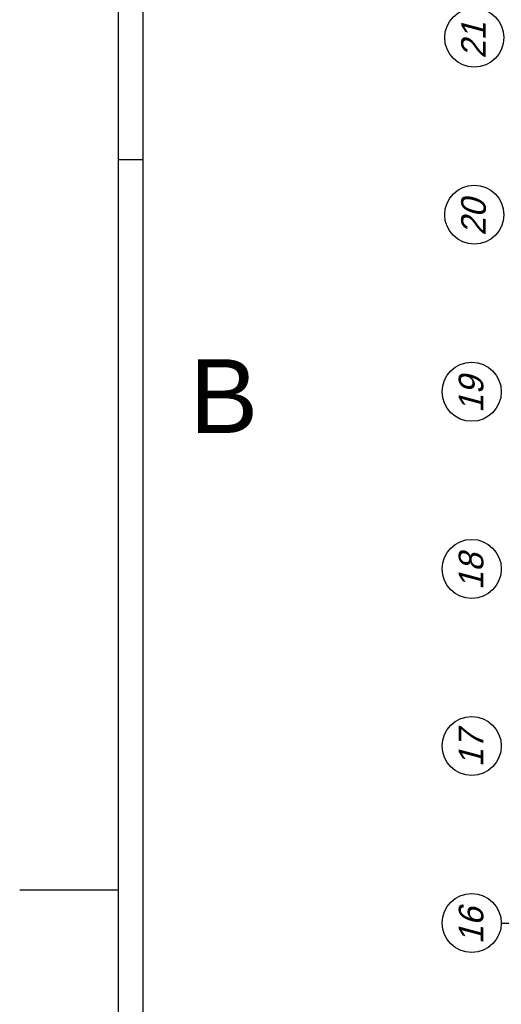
# Model space of a CAD drawing. Extents: x 0 to 1189, y 0 to 841.
# Tile 2 of 44: x 0 to 98, y 125 to 325. Entities that reach past the tile are written whole.
import ezdxf
from ezdxf.enums import TextEntityAlignment as Align

# ---------------------------------------------------------------- set-up
doc = ezdxf.new("R2010")
doc.units = 0
doc.linetypes.add('B0304', pattern=[6, 5, -0.5, 0, -0.5])
doc.layers.get('0').update_dxf_attribs({"linetype": 'CONTINUOUS'})
for name, color, linetype in [('AB$1A---_ATTRIB', 9, 'CONTINUOUS'), ('AT$1A---_TEKSTK', 15, 'CONTINUOUS'), ('STRAMIEN', 1, 'CONTINUOUS')]:
    doc.layers.add(name, color=color, linetype=linetype)
doc.styles.add('FASE', font='swisse.ttf', dxfattribs={"height": 10})
doc.styles.add('ROMANS', font='romans.shx', dxfattribs={"height": 300})
doc.styles.add('STYLE1', font='b-gbp', dxfattribs={"oblique": 15})

# ---------------------------------------------------------------- blocks, each defined once
blk = doc.blocks.new('FORA0H')
at = {"color": 4}
for p, q in [((20, 836), (20, 5)), ((0, 148.5), (20, 148.5))]:
    blk.add_line(p, q, dxfattribs=at)
at = {"color": 6}
blk.add_line((25, 831), (25, 10), dxfattribs=at)
at = {"color": 7}
blk.add_line((20, 297), (25, 297), dxfattribs=at)
blk = doc.blocks.new('XREF_B-A3-II-114')
at = {"layer": 'STRAMIEN', "color": 8, "linetype": 'B0304', "ltscale": 10}
blk.add_line((21023, 26196), (48323, 26196), dxfattribs=at)
at = {"layer": 'STRAMIEN', "color": 8}
for centre in [(20473, 44196), (20473, 40596), (20423, 36996), (20423, 33396), (20423, 29796), (20423, 26196)]:
    blk.add_circle(centre, 600, dxfattribs=at)
at = {"layer": 'AB$1A---_ATTRIB', "color": 8, "linetype": 'Continuous', "style": 'ROMANS'}
for tag, p, height in [('RUIMTENUMMER', (87442, 75784), 200), ('PEILMAAT', (87388, 75527), 150), ('RUIMTENUMMER', (26337, 75275), 200), ('PEILMAAT', (26282, 75018), 150), ('RUIMTENUMMER', (28654, 73979), 200), ('PEILMAAT', (28600, 73722), 150), ('RUIMTENUMMER', (26337, 72872), 200), ('PEILMAAT', (26282, 72614), 150), ('RUIMTENUMMER', (87442, 71085), 200), ('PEILMAAT', (87388, 70827), 150), ('RUIMTENUMMER', (26601, 70494), 200), ('RUIMTENUMMER', (44704, 70494), 200), ('RUIMTENUMMER', (63062, 70494), 200), ('PEILMAAT', (26547, 70236), 150), ('PEILMAAT', (44650, 70236), 150), ('PEILMAAT', (63008, 70236), 150), ('RUIMTENUMMER', (25709, 68386), 200), ('PEILMAAT', (25654, 68128), 150), ('RUIMTENUMMER', (87442, 66868), 200), ('PEILMAAT', (87388, 66611), 150), ('RUIMTENUMMER', (86686, 65335), 200), ('RUIMTENUMMER', (28777, 65054), 200), ('RUIMTENUMMER', (78665, 65032), 200), ('PEILMAAT', (86631, 65078), 150), ('PEILMAAT', (28722, 64796), 150), ('PEILMAAT', (78611, 64774), 150), ('RUIMTENUMMER', (94007, 64082), 200), ('RUIMTENUMMER', (76130, 63992), 200), ('RUIMTENUMMER', (81543, 63992), 200), ('PEILMAAT', (76076, 63734), 150), ('PEILMAAT', (81488, 63734), 150), ('RUIMTENUMMER', (84341, 63737), 200), ('RUIMTENUMMER', (87793, 63737), 200), ('PEILMAAT', (93953, 63824), 150), ('PEILMAAT', (84286, 63479), 150), ('PEILMAAT', (87738, 63479), 150), ('RUIMTENUMMER', (28777, 63059), 200), ('RUIMTENUMMER', (78665, 63062), 200), ('RUIMTENUMMER', (91439, 63158), 200), ('PEILMAAT', (28722, 62801), 150), ('PEILMAAT', (78611, 62805), 150), ('PEILMAAT', (91385, 62901), 150), ('RUIMTENUMMER', (84600, 60368), 200), ('PEILMAAT', (84546, 60111), 150), ('RUIMTENUMMER', (76130, 53241), 200), ('RUIMTENUMMER', (84607, 53241), 200), ('RUIMTENUMMER', (30604, 53028), 200), ('RUIMTENUMMER', (54379, 53028), 200), ('PEILMAAT', (76076, 52984), 150), ('PEILMAAT', (84553, 52984), 150), ('PEILMAAT', (30550, 52771), 150), ('PEILMAAT', (54325, 52771), 150), ('RUIMTENUMMER', (93702, 49263), 200), ('PEILMAAT', (93647, 49005), 150), ('RUIMTENUMMER', (84528, 46579), 200), ('PEILMAAT', (84474, 46322), 150), ('RUIMTENUMMER', (78360, 43177), 200), ('RUIMTENUMMER', (81571, 43181), 200), ('RUIMTENUMMER', (26316, 42849), 200), ('PEILMAAT', (78306, 42920), 150), ('PEILMAAT', (81517, 42924), 150), ('PEILMAAT', (26262, 42592), 150), ('RUIMTENUMMER', (28812, 41377), 200), ('PEILMAAT', (28757, 41119), 150), ('RUIMTENUMMER', (26316, 40511), 200), ('PEILMAAT', (26262, 40253), 150), ('RUIMTENUMMER', (84742, 39845), 200), ('PEILMAAT', (84687, 39588), 150), ('RUIMTENUMMER', (76067, 38649), 200), ('PEILMAAT', (76012, 38391), 150), ('RUIMTENUMMER', (26547, 38136), 200), ('RUIMTENUMMER', (79485, 38210), 200), ('RUIMTENUMMER', (81709, 38210), 200), ('PEILMAAT', (79430, 37952), 150), ('PEILMAAT', (81654, 37952), 150), ('PEILMAAT', (26493, 37878), 150), ('RUIMTENUMMER', (44826, 37734), 200), ('RUIMTENUMMER', (62880, 37734), 200), ('PEILMAAT', (44772, 37477), 150), ('PEILMAAT', (62825, 37477), 150), ('RUIMTENUMMER', (25342, 36256), 200), ('RUIMTENUMMER', (80669, 36367), 200), ('PEILMAAT', (80614, 36109), 150), ('PEILMAAT', (25288, 35999), 150), ('RUIMTENUMMER', (91184, 35271), 200), ('RUIMTENUMMER', (98529, 35271), 200), ('PEILMAAT', (91129, 35013), 150), ('PEILMAAT', (98475, 35013), 150), ('RUIMTENUMMER', (28777, 32678), 200), ('RUIMTENUMMER', (80669, 32690), 200), ('PEILMAAT', (28723, 32420), 150), ('PEILMAAT', (80614, 32433), 150), ('RUIMTENUMMER', (28777, 30449), 200), ('PEILMAAT', (28723, 30192), 150), ('RUIMTENUMMER', (81104, 27867), 200), ('RUIMTENUMMER', (83871, 27864), 200), ('PEILMAAT', (81049, 27610), 150), ('PEILMAAT', (83817, 27607), 150)]:
    blk.add_attdef(tag, p, '', height=height, dxfattribs=at)
for tag, p, height in [('RUIMTENUMMER', (25294, 72567), 200), ('PEILMAAT', (25552, 72512), 150), ('RUIMTENUMMER', (25280, 40147), 200), ('PEILMAAT', (25537, 40093), 150)]:
    blk.add_attdef(tag, p, '', height=height, rotation=90, dxfattribs=at)
at = {"layer": 'AT$1A---_TEKSTK', "color": 8, "style": 'FASE'}
blk.add_text('B', height=1500, dxfattribs=at).set_placement((14687, 35709), align=Align.BOTTOM_LEFT)
at = {"layer": 'STRAMIEN', "color": 8, "style": 'STYLE1', "oblique": 15}
for s, p in [('21', (20858, 43766)), ('20', (20858, 40166)), ('19', (20808, 36566)), ('18', (20808, 32966)), ('17', (20808, 29366)), ('16', (20808, 25766))]:
    blk.add_text(s, height=500, rotation=90, dxfattribs=at).set_placement(p, align=Align.BOTTOM_LEFT)

msp = doc.modelspace()

# ---------------------------------------------------------------- block references
msp.add_blockref('FORA0H', (0, 0))
at = {"xscale": 0.01, "yscale": 0.01, "zscale": 0.01}
msp.add_blockref('XREF_B-A3-II-114', (-112.39, -120.19), dxfattribs=at)

doc.saveas('drawing.dxf')
